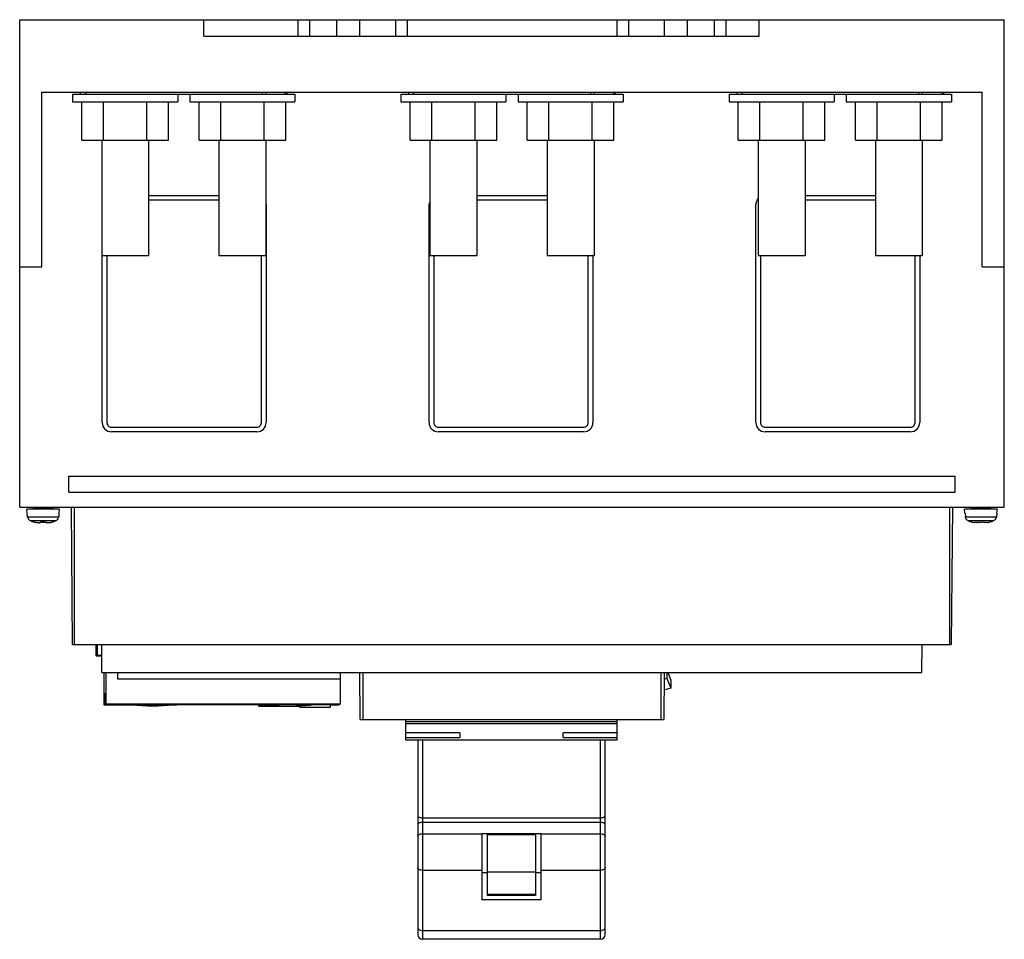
# Model space of a CAD drawing. Header units: millimetres. Extents: x 28 to 238, y 91 to 287.
import ezdxf

# ---------------------------------------------------------------- set-up
doc = ezdxf.new("R2010")
doc.units = ezdxf.units.MM
doc.header["$LTSCALE"] = 24.472259
doc.layers.get('0').update_dxf_attribs({"linetype": 'CONTINUOUS'})
doc.layers.add('INTFCLR_71428', color=7, linetype='CONTINUOUS')
doc.layers.add('INTFCLR_79', color=7, linetype='CONTINUOUS')

msp = doc.modelspace()

# ---------------------------------------------------------------- linework, layer by layer
at = {"color": 7, "linetype": 'Continuous'}
for p, q in [((28.19, 182.73), (28.19, 286.73)), ((28.19, 286.73), (238.19, 286.73)), ((67.49, 283.23), (67.49, 286.73)), ((87.58, 283.23), (87.58, 286.73)), ((90, 286.73), (90, 283.23)), ((95.82, 283.23), (95.82, 286.73)), ((100.67, 286.73), (100.67, 283.23)), ((108.38, 283.23), (108.38, 286.73)), ((110.81, 286.73), (110.81, 283.23)), ((155.59, 283.23), (155.59, 286.73)), ((158.01, 286.73), (158.01, 283.23)), ((165.73, 283.23), (165.73, 286.73)), ((170.57, 286.73), (170.57, 283.23)), ((176.38, 283.23), (176.38, 286.73)), ((178.81, 286.73), (178.81, 283.23)), ((185.89, 283.23), (185.89, 286.73)), ((238.19, 182.73), (238.19, 286.73)), ((67.49, 283.23), (185.89, 283.23)), ((32.88, 234.03), (32.88, 271.23)), ((32.88, 271.23), (233.49, 271.23)), ((41.19, 270.83), (41.19, 271.23)), ((42.19, 271.23), (42.19, 270.83)), ((79.98, 270.83), (79.98, 271.23)), ((80.69, 271.23), (80.69, 270.83)), ((84.9, 270.83), (84.9, 271.23)), ((85.19, 271.23), (85.19, 270.83)), ((111.19, 270.83), (111.19, 271.23)), ((112.19, 271.23), (112.19, 270.83)), ((149.98, 270.83), (149.98, 271.23)), ((150.69, 271.23), (150.69, 270.83)), ((154.9, 270.83), (154.9, 271.23)), ((155.19, 271.23), (155.19, 270.83)), ((181.19, 270.83), (181.19, 271.23)), ((182.19, 271.23), (182.19, 270.83)), ((219.98, 270.83), (219.98, 271.23)), ((220.69, 271.23), (220.69, 270.83)), ((224.9, 270.83), (224.9, 271.23)), ((225.19, 271.23), (225.19, 270.83)), ((233.49, 234.03), (233.49, 271.23)), ((39.48, 270.83), (39.48, 269.23)), ((39.48, 270.83), (86.9, 270.83)), ((39.48, 269.23), (61.9, 269.23)), ((41.45, 261.03), (41.45, 269.23)), ((46.06, 261.03), (46.06, 269.23)), ((55.3, 261.03), (55.3, 269.23)), ((59.92, 261.03), (59.92, 269.23)), ((61.9, 270.83), (61.9, 269.23)), ((64.48, 270.83), (64.48, 269.23)), ((64.48, 269.23), (86.9, 269.23)), ((66.45, 261.03), (66.45, 269.23)), ((71.07, 261.03), (71.07, 269.23)), ((80.31, 261.03), (80.31, 269.23)), ((84.93, 261.03), (84.93, 269.23)), ((86.9, 270.83), (86.9, 269.23)), ((109.48, 270.83), (109.48, 269.23)), ((109.48, 270.83), (156.9, 270.83)), ((109.48, 269.23), (131.9, 269.23)), ((111.45, 261.03), (111.45, 269.23)), ((116.07, 261.03), (116.07, 269.23)), ((125.31, 261.03), (125.31, 269.23)), ((129.93, 261.03), (129.93, 269.23)), ((131.9, 270.83), (131.9, 269.23)), ((134.48, 270.83), (134.48, 269.23)), ((134.48, 269.23), (156.9, 269.23)), ((136.45, 261.03), (136.45, 269.23)), ((141.07, 261.03), (141.07, 269.23)), ((150.31, 261.03), (150.31, 269.23)), ((154.93, 261.03), (154.93, 269.23)), ((156.9, 270.83), (156.9, 269.23)), ((179.48, 270.83), (179.48, 269.23)), ((179.48, 270.83), (226.9, 270.83)), ((179.48, 269.23), (201.9, 269.23)), ((181.45, 261.03), (181.45, 269.23)), ((186.07, 261.03), (186.07, 269.23)), ((195.31, 261.03), (195.31, 269.23)), ((199.93, 261.03), (199.93, 269.23)), ((201.9, 270.83), (201.9, 269.23)), ((204.48, 270.83), (204.48, 269.23)), ((204.48, 269.23), (226.9, 269.23)), ((206.45, 261.03), (206.45, 269.23)), ((211.07, 261.03), (211.07, 269.23)), ((220.31, 261.03), (220.31, 269.23)), ((224.93, 261.03), (224.93, 269.23)), ((226.9, 270.83), (226.9, 269.23)), ((41.45, 261.03), (59.92, 261.03)), ((45.69, 261.03), (45.69, 236.43)), ((55.69, 261.03), (55.69, 236.43)), ((66.45, 261.03), (84.93, 261.03)), ((70.69, 261.03), (70.69, 236.43)), ((80.69, 261.03), (80.69, 236.43)), ((111.45, 261.03), (129.93, 261.03)), ((115.69, 261.03), (115.69, 236.43)), ((125.69, 261.03), (125.69, 236.43)), ((136.45, 261.03), (154.93, 261.03)), ((140.69, 261.03), (140.69, 236.43)), ((150.69, 261.03), (150.69, 236.43)), ((181.45, 261.03), (199.93, 261.03)), ((185.69, 261.03), (185.69, 236.43)), ((195.69, 261.03), (195.69, 236.43)), ((206.45, 261.03), (224.93, 261.03)), ((210.69, 261.03), (210.69, 236.43)), ((220.69, 261.03), (220.69, 236.43)), ((55.69, 249.25), (70.69, 249.25)), ((70.69, 248.25), (55.69, 248.25)), ((125.69, 249.25), (140.69, 249.25)), ((140.69, 248.25), (125.69, 248.25)), ((195.69, 249.25), (210.69, 249.25)), ((210.69, 248.25), (195.69, 248.25)), ((80.74, 247.29), (80.74, 200.77)), ((115.5, 200.77), (115.5, 247.29)), ((185.2, 200.77), (185.2, 247.29)), ((45.69, 236.43), (55.69, 236.43)), ((45.8, 200.77), (45.8, 236.43)), ((46.8, 236.43), (46.8, 200.77)), ((70.69, 236.43), (80.69, 236.43)), ((79.74, 200.77), (79.74, 236.43)), ((115.69, 236.43), (125.69, 236.43)), ((116.5, 236.43), (116.5, 200.77)), ((140.69, 236.43), (150.69, 236.43)), ((149.44, 200.77), (149.44, 236.43)), ((150.44, 236.43), (150.44, 200.77)), ((185.69, 236.43), (195.69, 236.43)), ((186.2, 236.43), (186.2, 200.77)), ((210.69, 236.43), (220.69, 236.43)), ((219.14, 200.77), (219.14, 236.43)), ((220.14, 236.43), (220.14, 200.77)), ((28.19, 234.03), (32.88, 234.03)), ((233.49, 234.03), (238.19, 234.03)), ((47.76, 199.81), (78.78, 199.81)), ((117.46, 199.81), (148.48, 199.81)), ((187.16, 199.81), (218.18, 199.81)), ((78.78, 198.81), (47.76, 198.81)), ((148.48, 198.81), (117.46, 198.81)), ((218.18, 198.81), (187.16, 198.81)), ((38.68, 185.93), (38.68, 189.33)), ((38.68, 189.33), (227.68, 189.33)), ((227.68, 185.93), (227.68, 189.33)), ((38.68, 185.93), (227.68, 185.93)), ((28.19, 182.73), (238.19, 182.73)), ((31.19, 182.73), (31.19, 182.53)), ((35.19, 182.73), (35.19, 182.53)), ((39.47, 153.43), (39.21, 182.73)), ((39.79, 182.73), (39.79, 153.43)), ((226.57, 153.43), (226.57, 182.73)), ((227.14, 182.73), (226.88, 153.43)), ((231.19, 182.73), (231.19, 182.53)), ((235.19, 182.73), (235.19, 182.53)), ((29.76, 181.43), (29.68, 182.33)), ((36.7, 182.33), (29.68, 182.33)), ((29.76, 181.43), (29.81, 181.43)), ((29.88, 180.67), (29.81, 181.43)), ((29.88, 180.67), (36.5, 180.67)), ((31.19, 182.53), (35.19, 182.53)), ((36.56, 181.43), (36.5, 180.67)), ((36.56, 181.43), (36.62, 181.43)), ((36.62, 181.43), (36.7, 182.33)), ((236.69, 182.33), (229.68, 182.33)), ((229.76, 181.43), (229.68, 182.33)), ((229.76, 181.43), (229.81, 181.43)), ((229.81, 181.43), (229.88, 180.67)), ((229.88, 180.67), (236.5, 180.67)), ((231.19, 182.53), (235.19, 182.53)), ((236.56, 181.43), (236.5, 180.67)), ((236.56, 181.43), (236.62, 181.43)), ((236.62, 181.43), (236.7, 182.33)), ((30.43, 179.87), (33.19, 179.87)), ((32.39, 179.43), (32.59, 179.43)), ((32.59, 179.58), (32.59, 179.43)), ((33.19, 179.87), (35.95, 179.87)), ((33.79, 179.43), (33.79, 179.58)), ((33.79, 179.43), (33.99, 179.43)), ((230.43, 179.87), (232.59, 179.87)), ((232.39, 179.43), (232.59, 179.43)), ((232.59, 179.87), (235.95, 179.87)), ((232.59, 179.58), (232.59, 179.43)), ((233.79, 179.43), (233.79, 179.58)), ((233.79, 179.43), (233.99, 179.43)), ((39.47, 153.43), (226.88, 153.43)), ((44.49, 150.98), (44.49, 153.43)), ((44.76, 151.08), (44.76, 153.43)), ((45.74, 147.43), (45.69, 153.43)), ((220.62, 147.43), (220.68, 153.43)), ((44.49, 150.98), (45.71, 150.98)), ((45.71, 151.08), (44.76, 151.08)), ((45.74, 147.43), (220.62, 147.43)), ((46.19, 140.48), (46.19, 147.43)), ((46.56, 147.43), (46.56, 140.68)), ((49.06, 147.43), (49.06, 146.08)), ((96.56, 147.43), (96.56, 140.68)), ((100.82, 137.43), (100.74, 147.43)), ((101.34, 147.43), (101.34, 137.43)), ((165.03, 137.43), (165.03, 147.43)), ((165.63, 147.43), (165.54, 137.43)), ((166.24, 147.43), (166.24, 146.24)), ((167.04, 145.88), (166.46, 147.43)), ((49.06, 146.08), (96.56, 146.08)), ((165.61, 146.05), (166.24, 146.24)), ((166.24, 146.24), (167.04, 144.1)), ((167.04, 145.88), (167.04, 144.1)), ((46.49, 140.58), (46.49, 143.08)), ((46.56, 143.08), (46.49, 143.08)), ((167.04, 144.1), (165.59, 143.66)), ((46.56, 141.58), (46.49, 141.58)), ((53.31, 140.48), (46.19, 140.48)), ((52.42, 140.58), (46.49, 140.58)), ((96.56, 140.68), (46.56, 140.68)), ((52.06, 140.68), (52.06, 140.62)), ((52.06, 140.62), (61.06, 140.62)), ((61.69, 140.48), (59.82, 140.48)), ((89.56, 140.58), (60.7, 140.58)), ((61.06, 140.68), (61.06, 140.62)), ((61.69, 140.58), (61.69, 140.48)), ((68.99, 140.58), (68.99, 140.68)), ((73.99, 140.58), (73.99, 140.68)), ((79.19, 140.28), (79.19, 140.58)), ((79.19, 140.45), (82.56, 140.45)), ((79.19, 140.28), (87.91, 140.28)), ((82.06, 140.68), (82.06, 140.62)), ((82.06, 140.62), (91.06, 140.62)), ((87.91, 140.08), (87.91, 140.35)), ((87.91, 140.08), (94.51, 140.08)), ((96.49, 140.58), (90.7, 140.58)), ((91.06, 140.68), (91.06, 140.62)), ((94.51, 140.08), (94.51, 140.58)), ((96.19, 140.48), (94.51, 140.48)), ((96.19, 140.58), (96.19, 140.48)), ((96.49, 140.58), (96.49, 140.68)), ((100.82, 137.43), (165.54, 137.43)), ((110.49, 137.43), (110.49, 133.09)), ((110.49, 136.97), (155.64, 136.97)), ((110.49, 136.61), (155.64, 136.61)), ((155.64, 133.09), (155.64, 137.43)), ((122.07, 134.61), (110.49, 134.61)), ((122.07, 134.61), (122.07, 133.61)), ((155.64, 134.61), (144.07, 134.61)), ((144.07, 133.61), (144.07, 134.61)), ((110.49, 133.61), (122.07, 133.61)), ((110.49, 133.09), (155.64, 133.09)), ((113.07, 133.09), (113.07, 91.54)), ((114.07, 133.1), (114.07, 90.54)), ((144.07, 133.61), (155.64, 133.61)), ((152.07, 90.54), (152.07, 133.1)), ((153.07, 91.54), (153.07, 133.09)), ((114.07, 116.45), (152.07, 116.45)), ((152.07, 115.48), (114.07, 115.48)), ((114.07, 113.06), (126.72, 113.07)), ((127.96, 113.07), (126.72, 113.07)), ((126.72, 113.07), (126.72, 98.95)), ((138.17, 113.07), (127.96, 113.07)), ((127.96, 99.91), (127.96, 113.07)), ((127.96, 112.88), (138.17, 112.88)), ((139.42, 113.07), (138.17, 113.07)), ((138.17, 113.07), (138.17, 99.91)), ((139.42, 113.07), (152.07, 113.06)), ((139.42, 98.95), (139.42, 113.07)), ((126.72, 105.25), (114.07, 105.25)), ((152.07, 105.25), (139.42, 105.25)), ((127.96, 104.75), (126.72, 104.75)), ((138.17, 104.86), (127.96, 104.86)), ((139.42, 104.75), (138.17, 104.75)), ((139.42, 98.95), (126.72, 98.95)), ((138.17, 100.11), (127.96, 100.11)), ((138.17, 99.91), (127.96, 99.91)), ((114.07, 92.44), (152.07, 92.44)), ((152.07, 90.54), (114.07, 90.54))]:
    msp.add_line(p, q, dxfattribs=at)
for centre, radius, start, end in [((117.45, 247.29), 1.96, 164.7884, 180.0352), ((187.15, 247.29), 1.96, 141.4622, 180.0352), ((78.78, 247.29), 1.96, 359.9541, 4.0776), ((47.76, 200.77), 1.96, 179.9542, 270.0497), ((47.76, 200.77), 0.959, 179.9459, 270.0541), ((78.78, 200.77), 1.96, 269.9648, 0.0352), ((78.78, 200.77), 0.959, 269.946, 0.054), ((117.46, 200.77), 1.96, 179.9542, 270.0497), ((117.46, 200.77), 0.959, 179.9459, 270.0541), ((148.48, 200.77), 1.96, 269.9648, 0.0352), ((148.48, 200.77), 0.959, 269.946, 0.054), ((187.16, 200.77), 1.96, 179.9542, 270.0497), ((187.16, 200.77), 0.959, 179.9459, 270.0541), ((218.18, 200.77), 1.96, 269.9648, 0.0352), ((218.18, 200.77), 0.959, 269.946, 0.054), ((30.86, 180.76), 0.986, 185.0831, 204.792), ((30.99, 182.53), 0.2, 270, 360), ((35.39, 182.53), 0.2, 180, 270), ((35.51, 180.76), 0.986, 335.208, 354.9169), ((30.87, 180.76), 0.996, 204.7946, 214.5474), ((30.87, 180.77), 1, 214.5657, 224.0701), ((30.88, 180.78), 1.01, 224.1085, 243.4462), ((32.23, 183.46), 4.02, 243.3985, 247.1932), ((32.25, 183.51), 4.07, 247.1865, 249.7138), ((32.26, 183.54), 4.1, 249.7201, 254.3845), ((32.27, 183.6), 4.16, 254.3834, 257.3006), ((32.29, 183.67), 4.23, 257.303, 260.2288), ((32.3, 183.75), 4.31, 260.2254, 261.5597), ((32.31, 183.81), 4.37, 261.559, 262.5814), ((32.33, 183.98), 4.55, 262.5997, 265.8817), ((32.35, 184.19), 4.76, 265.8634, 266.3261), ((32.37, 184.54), 5.11, 266.3549, 269.0243), ((32.39, 185.47), 6.05, 269.013, 269.9953), ((33.99, 185.19), 5.76, 269.9838, 271.0152), ((34, 184.56), 5.13, 270.9843, 273.6435), ((34.02, 184.2), 4.77, 273.6781, 274.1257), ((34.04, 183.98), 4.55, 274.107, 277.4029), ((34.06, 183.81), 4.38, 277.4218, 278.4424), ((34.07, 183.75), 4.32, 278.4417, 279.778), ((34.08, 183.67), 4.24, 279.7746, 282.6963), ((34.1, 183.59), 4.16, 282.6986, 285.6214), ((34.11, 183.54), 4.1, 285.6209, 290.2748), ((34.13, 183.5), 4.06, 290.2796, 292.8215), ((34.13, 183.5), 4.06, 292.8253, 296.585), ((35.49, 180.78), 1.01, 296.5538, 315.8915), ((35.5, 180.77), 1, 315.9299, 325.4343), ((35.51, 180.76), 0.996, 325.4526, 335.2054), ((230.86, 180.76), 0.991, 204.7594, 214.5524), ((230.87, 180.76), 0.998, 214.5547, 224.0934), ((232.25, 183.52), 4.08, 243.4395, 255.0271), ((232.28, 183.62), 4.19, 255.0173, 258.9375), ((232.31, 183.78), 4.35, 258.9575, 263.9483), ((233.19, 186.94), 7.39, 265.3403, 274.6597), ((234.06, 183.78), 4.35, 276.0511, 281.0481), ((234.09, 183.62), 4.19, 281.0671, 284.982), ((234.12, 183.53), 4.09, 284.9855, 296.5485), ((235.5, 180.76), 0.998, 315.9066, 325.4453), ((235.51, 180.76), 0.991, 325.4476, 335.2405), ((56.56, 174.22), 33.9, 262.3719, 277.6281), ((85.56, 167.1), 26.82, 261.4222, 278.5778), ((86.56, 174.22), 33.9, 262.3719, 262.9825), ((86.56, 174.22), 33.9, 271.023, 277.6281), ((114.07, 91.54), 1, 180, 270), ((152.07, 91.54), 1, 270, 360)]:
    msp.add_arc(centre, radius, start, end, dxfattribs=at)
for points in [[(229.96, 180.34), (229.92, 180.45), (229.89, 180.56), (229.88, 180.67)], [(236.5, 180.67), (236.49, 180.56), (236.46, 180.45), (236.41, 180.34)], [(230.43, 179.87), (230.33, 179.92), (230.23, 179.99), (230.15, 180.07)], [(232.39, 179.43), (232.21, 179.43), (232.03, 179.44), (231.85, 179.45)], [(234.52, 179.45), (234.34, 179.44), (234.16, 179.43), (233.99, 179.43)], [(236.22, 180.07), (236.14, 179.99), (236.05, 179.92), (235.95, 179.87)]]:
    msp.add_open_spline(points, degree=3, dxfattribs=at)
for points, knots in [([(32.59, 179.58), (32.69, 179.57), (32.89, 179.56), (33.29, 179.55), (33.59, 179.56), (33.79, 179.58)], [0, 0, 0, 0, 0.250025, 0.500051, 1, 1, 1, 1]), ([(33.79, 179.58), (33.59, 179.57), (33.29, 179.55), (32.89, 179.56), (32.69, 179.57), (32.59, 179.58)], [0, 0, 0, 0, 0.499949, 0.749974, 1, 1, 1, 1]), ([(113.07, 116.93), (113.07, 116.9), (113.08, 116.83), (113.14, 116.74), (113.24, 116.66), (113.41, 116.56), (113.7, 116.48), (113.94, 116.45), (114.07, 116.45)], [0, 0, 0, 0, 0.079814, 0.168915, 0.272762, 0.393286, 0.678283, 1, 1, 1, 1]), ([(152.07, 116.45), (152.19, 116.45), (152.44, 116.48), (152.72, 116.56), (152.89, 116.66), (152.99, 116.74), (153.05, 116.83), (153.07, 116.9), (153.07, 116.93)], [0, 0, 0, 0, 0.321717, 0.606714, 0.727238, 0.831085, 0.920186, 1, 1, 1, 1]), ([(114.07, 115.48), (113.94, 115.48), (113.7, 115.46), (113.41, 115.37), (113.24, 115.26), (113.14, 115.18), (113.08, 115.08), (113.07, 115.01), (113.07, 114.98)], [0, 0, 0, 0, 0.31899, 0.602435, 0.722998, 0.827588, 0.918173, 1, 1, 1, 1]), ([(153.07, 114.98), (153.07, 115.01), (153.05, 115.08), (152.99, 115.18), (152.9, 115.26), (152.72, 115.37), (152.44, 115.46), (152.19, 115.48), (152.07, 115.48)], [0, 0, 0, 0, 0.081827, 0.172412, 0.277002, 0.397565, 0.68101, 1, 1, 1, 1]), ([(113.07, 112.56), (113.07, 112.59), (113.08, 112.66), (113.14, 112.76), (113.24, 112.84), (113.41, 112.95), (113.7, 113.04), (113.94, 113.06), (114.07, 113.06)], [0, 0, 0, 0, 0.081827, 0.172412, 0.277002, 0.397565, 0.68101, 1, 1, 1, 1]), ([(152.07, 113.06), (152.19, 113.06), (152.44, 113.04), (152.72, 112.95), (152.9, 112.84), (152.99, 112.76), (153.05, 112.66), (153.07, 112.59), (153.07, 112.56)], [0, 0, 0, 0, 0.31899, 0.602435, 0.722998, 0.827588, 0.918173, 1, 1, 1, 1]), ([(114.07, 105.25), (113.94, 105.25), (113.69, 105.28), (113.37, 105.41), (113.13, 105.6), (113.07, 105.79), (113.07, 105.87)], [0, 0, 0, 0, 0.301057, 0.575089, 0.805757, 1, 1, 1, 1]), ([(153.07, 105.87), (153.07, 105.79), (153, 105.6), (152.77, 105.41), (152.44, 105.28), (152.19, 105.25), (152.07, 105.25)], [0, 0, 0, 0, 0.194243, 0.424911, 0.698943, 1, 1, 1, 1]), ([(113.07, 93.06), (113.07, 92.98), (113.13, 92.8), (113.37, 92.6), (113.69, 92.47), (113.94, 92.44), (114.07, 92.44)], [0, 0, 0, 0, 0.194243, 0.424911, 0.698943, 1, 1, 1, 1]), ([(152.07, 92.44), (152.19, 92.44), (152.44, 92.47), (152.77, 92.6), (153, 92.8), (153.07, 92.98), (153.07, 93.06)], [0, 0, 0, 0, 0.301057, 0.575089, 0.805757, 1, 1, 1, 1])]:
    msp.add_open_spline(points, degree=3, knots=knots, dxfattribs=at)
at = {"layer": 'INTFCLR_71428', "color": 254, "linetype": 'Continuous', "true_color": 0xf0ebaf}
msp.add_line((85.56, 140.58), (85.56, 140.68), dxfattribs=at)
at = {"layer": 'INTFCLR_79', "color": 254, "linetype": 'Continuous', "true_color": 0xf0ebaf}
for p, q in [((33.19, 179.56), (33.19, 179.43)), ((233.19, 179.56), (233.19, 179.43))]:
    msp.add_line(p, q, dxfattribs=at)

doc.saveas('drawing.dxf')
